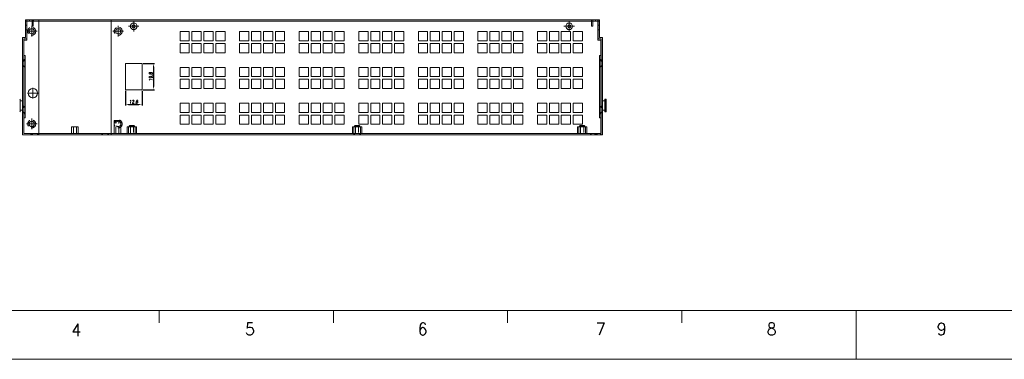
# Model space of a CAD drawing. Header units: millimetres. Extents: x 4497 to 13960, y 12291 to 16372.
# Tile 23 of 217: x 4987 to 5730, y 12784 to 13041. Entities that reach past the tile are written whole.
import ezdxf
from ezdxf.enums import TextEntityAlignment as Align

# ---------------------------------------------------------------- set-up
doc = ezdxf.new("R2010")
doc.units = ezdxf.units.MM
doc.header["$LTSCALE"] = 0.8
doc.header["$PDMODE"] = 3
doc.header["$PDSIZE"] = 0.3125
doc.linetypes.add('CENTER', pattern=[50.8, 31.75, -6.35, 6.35, -6.35])
doc.linetypes.add('HIDDEN', pattern=[9.525, 6.35, -3.175])
doc.layers.get('0').update_dxf_attribs({"linetype": 'CONTINUOUS', "lineweight": 0})
doc.layers.get('Defpoints').update_dxf_attribs({"linetype": 'CONTINUOUS', "lineweight": 0})
doc.layers.add('1', color=2, linetype='CENTER', lineweight=0)
doc.layers.add('3', color=5, linetype='HIDDEN', lineweight=0)
doc.styles.get("Standard").update_dxf_attribs({"font": 'romans.shx', "width": 0.8, "oblique": 5, "bigfont": 'whgtxt.shx'})
doc.dimstyles.get("Standard").update_dxf_attribs({"dimtxt": 2.5, "dimasz": 2.5, "dimexe": 0.8, "dimexo": 0.8, "dimgap": 0.8, "dimtad": 1, "dimdsep": 46, "dimtxsty": 'Standard', "dimcen": 0, "dimclrd": 3, "dimclre": 3, "dimclrt": 3, "dimazin": 0, "dimtp": 0.001, "dimtm": 0.001, "dimtfac": 1, "dimtmove": 0, "dimatfit": 3, "dimfxl": 0, "dimtolj": 1, "dimarcsym": 0})

# ---------------------------------------------------------------- blocks, each defined once
blk = doc.blocks.new('X')
at = {"layer": '1'}
for p, q in [((5247.84, 13723.59), (5255.84, 13723.59)), ((5251.84, 13719.59), (5251.84, 13727.59))]:
    blk.add_line(p, q, dxfattribs=at)
blk = doc.blocks.new('*D188')
at = {"color": 3, "lineweight": -2}
for p, q in [((5066.49, 12986.96), (5066.49, 12975.88)), ((5079.09, 12986.96), (5079.09, 12975.88)), ((5068.99, 12976.68), (5076.59, 12976.68))]:
    blk.add_line(p, q, dxfattribs=at)
at = {"color": 3}
for points in [[(5068.99, 12977.1), (5068.99, 12976.27), (5066.49, 12976.68)], [(5076.59, 12977.1), (5076.59, 12976.27), (5079.09, 12976.68)]]:
    blk.add_solid(points, dxfattribs=at)
at = {"layer": 'Defpoints', "color": 0}
for p in [(5066.49, 12987.76), (5079.09, 12987.76), (5079.09, 12976.68)]:
    blk.add_point(p, dxfattribs=at)
at = {"color": 3, "insert": (5072.79, 12978.73), "char_height": 2.5, "attachment_point": 5}
blk.add_mtext('\\A1;12.6', dxfattribs=at)
blk = doc.blocks.new('*D189')
at = {"color": 3, "lineweight": -2}
for p, q in [((5079.89, 13007.56), (5088.59, 13007.56)), ((5087.79, 13005.06), (5087.79, 12990.26)), ((5079.89, 12987.76), (5088.59, 12987.76))]:
    blk.add_line(p, q, dxfattribs=at)
at = {"color": 3}
for points in [[(5087.38, 13005.06), (5088.21, 13005.06), (5087.79, 13007.56)], [(5087.38, 12990.26), (5088.21, 12990.26), (5087.79, 12987.76)]]:
    blk.add_solid(points, dxfattribs=at)
at = {"layer": 'Defpoints', "color": 0}
for p in [(5079.09, 13007.56), (5079.09, 12987.76), (5087.79, 12987.76)]:
    blk.add_point(p, dxfattribs=at)
at = {"color": 3, "insert": (5085.74, 12997.66), "char_height": 2.5, "attachment_point": 5, "rotation": 90}
blk.add_mtext('\\A1;19.8', dxfattribs=at)

msp = doc.modelspace()

# ---------------------------------------------------------------- linework, layer by layer
for p, q in [((4990.992, 13027.159), (4990.992, 13040.659)), ((4990.992, 13040.659), (4996.992, 13040.659)), ((4990.992, 13039.659), (4995.992, 13039.659)), ((4991.992, 13040.659), (4991.992, 13026.159)), ((4992.092, 13025.159), (4992.092, 13039.659)), ((4995.992, 13039.659), (4995.992, 13035.659)), ((4996.992, 13040.659), (4996.992, 13035.659)), ((4997.092, 13040.659), (4997.092, 13039.659)), ((4997.092, 13040.659), (5418.492, 13040.659)), ((4997.092, 13039.659), (5418.492, 13039.659)), ((5001.192, 12954.659), (5001.192, 13039.659)), ((5055.692, 12954.659), (5055.692, 13039.659)), ((5418.492, 13040.659), (5418.492, 13039.659)), ((5418.592, 13040.659), (5424.592, 13040.659)), ((5418.592, 13040.659), (5418.592, 13035.659)), ((5419.592, 13039.659), (5424.592, 13039.659)), ((5419.592, 13039.659), (5419.592, 13035.659)), ((5423.492, 13039.659), (5423.492, 13025.159)), ((5423.592, 13040.659), (5423.592, 13026.159)), ((5424.592, 13040.659), (5424.592, 13027.159)), ((4996.992, 13035.659), (4995.992, 13035.659)), ((5107.792, 13024.659), (5107.792, 13031.659)), ((5107.792, 13031.659), (5114.792, 13031.659)), ((5114.792, 13031.659), (5114.792, 13024.659)), ((5116.792, 13024.659), (5116.792, 13031.659)), ((5116.792, 13031.659), (5123.792, 13031.659)), ((5123.792, 13031.659), (5123.792, 13024.659)), ((5125.792, 13024.659), (5125.792, 13031.659)), ((5125.792, 13031.659), (5132.792, 13031.659)), ((5132.792, 13031.659), (5132.792, 13024.659)), ((5134.792, 13024.659), (5134.792, 13031.659)), ((5134.792, 13031.659), (5141.792, 13031.659)), ((5141.792, 13031.659), (5141.792, 13024.659)), ((5152.792, 13024.659), (5152.792, 13031.659)), ((5152.792, 13031.659), (5159.792, 13031.659)), ((5159.792, 13031.659), (5159.792, 13024.659)), ((5161.792, 13024.659), (5161.792, 13031.659)), ((5161.792, 13031.659), (5168.792, 13031.659)), ((5168.792, 13031.659), (5168.792, 13024.659)), ((5170.792, 13024.659), (5170.792, 13031.659)), ((5170.792, 13031.659), (5177.792, 13031.659)), ((5177.792, 13031.659), (5177.792, 13024.659)), ((5179.792, 13024.659), (5179.792, 13031.659)), ((5179.792, 13031.659), (5186.792, 13031.659)), ((5186.792, 13031.659), (5186.792, 13024.659)), ((5197.792, 13024.659), (5197.792, 13031.659)), ((5197.792, 13031.659), (5204.792, 13031.659)), ((5204.792, 13031.659), (5204.792, 13024.659)), ((5206.792, 13024.659), (5206.792, 13031.659)), ((5206.792, 13031.659), (5213.792, 13031.659)), ((5213.792, 13031.659), (5213.792, 13024.659)), ((5215.792, 13024.659), (5215.792, 13031.659)), ((5215.792, 13031.659), (5222.792, 13031.659)), ((5222.792, 13031.659), (5222.792, 13024.659)), ((5224.792, 13024.659), (5224.792, 13031.659)), ((5224.792, 13031.659), (5231.792, 13031.659)), ((5231.792, 13031.659), (5231.792, 13024.659)), ((5242.792, 13024.659), (5242.792, 13031.659)), ((5242.792, 13031.659), (5249.792, 13031.659)), ((5249.792, 13031.659), (5249.792, 13024.659)), ((5251.792, 13024.659), (5251.792, 13031.659)), ((5251.792, 13031.659), (5258.792, 13031.659)), ((5258.792, 13031.659), (5258.792, 13024.659)), ((5260.792, 13031.659), (5267.792, 13031.659)), ((5260.792, 13024.659), (5260.792, 13031.659)), ((5267.792, 13031.659), (5267.792, 13024.659)), ((5269.792, 13031.659), (5276.792, 13031.659)), ((5269.792, 13024.659), (5269.792, 13031.659)), ((5276.792, 13031.659), (5276.792, 13024.659)), ((5287.792, 13031.659), (5294.792, 13031.659)), ((5287.792, 13024.659), (5287.792, 13031.659)), ((5294.792, 13031.659), (5294.792, 13024.659)), ((5296.792, 13031.659), (5303.792, 13031.659)), ((5296.792, 13024.659), (5296.792, 13031.659)), ((5303.792, 13031.659), (5303.792, 13024.659)), ((5305.792, 13031.659), (5312.792, 13031.659)), ((5305.792, 13024.659), (5305.792, 13031.659)), ((5312.792, 13031.659), (5312.792, 13024.659)), ((5314.792, 13031.659), (5321.792, 13031.659)), ((5314.792, 13024.659), (5314.792, 13031.659)), ((5321.792, 13031.659), (5321.792, 13024.659)), ((5332.792, 13031.659), (5339.792, 13031.659)), ((5332.792, 13024.659), (5332.792, 13031.659)), ((5339.792, 13031.659), (5339.792, 13024.659)), ((5341.792, 13031.659), (5348.792, 13031.659)), ((5341.792, 13024.659), (5341.792, 13031.659)), ((5348.792, 13031.659), (5348.792, 13024.659)), ((5350.792, 13031.659), (5357.792, 13031.659)), ((5350.792, 13024.659), (5350.792, 13031.659)), ((5357.792, 13031.659), (5357.792, 13024.659)), ((5359.792, 13031.659), (5366.792, 13031.659)), ((5359.792, 13024.659), (5359.792, 13031.659)), ((5366.792, 13031.659), (5366.792, 13024.659)), ((5377.792, 13031.659), (5384.792, 13031.659)), ((5377.792, 13024.659), (5377.792, 13031.659)), ((5384.792, 13031.659), (5384.792, 13024.659)), ((5386.792, 13031.659), (5393.792, 13031.659)), ((5386.792, 13024.659), (5386.792, 13031.659)), ((5393.792, 13031.659), (5393.792, 13024.659)), ((5395.792, 13031.659), (5402.792, 13031.659)), ((5395.792, 13024.659), (5395.792, 13031.659)), ((5402.792, 13031.659), (5402.792, 13024.659)), ((5404.792, 13031.659), (5411.792, 13031.659)), ((5404.792, 13024.659), (5404.792, 13031.659)), ((5411.792, 13031.659), (5411.792, 13024.659)), ((5418.592, 13035.659), (5419.592, 13035.659)), ((4988.792, 12953.659), (4988.792, 13027.159)), ((4988.792, 13027.159), (4990.992, 13027.159)), ((4989.792, 13026.159), (4989.792, 12954.659)), ((4989.792, 13026.159), (4991.992, 13026.159)), ((4989.892, 12954.659), (4989.892, 13025.159)), ((4989.892, 13025.159), (4992.092, 13025.159)), ((5114.792, 13024.659), (5107.792, 13024.659)), ((5107.792, 13015.659), (5107.792, 13022.659)), ((5107.792, 13022.659), (5114.792, 13022.659)), ((5114.792, 13022.659), (5114.792, 13015.659)), ((5123.792, 13024.659), (5116.792, 13024.659)), ((5116.792, 13015.659), (5116.792, 13022.659)), ((5116.792, 13022.659), (5123.792, 13022.659)), ((5123.792, 13022.659), (5123.792, 13015.659)), ((5132.792, 13024.659), (5125.792, 13024.659)), ((5125.792, 13015.659), (5125.792, 13022.659)), ((5125.792, 13022.659), (5132.792, 13022.659)), ((5132.792, 13022.659), (5132.792, 13015.659)), ((5141.792, 13024.659), (5134.792, 13024.659)), ((5134.792, 13015.659), (5134.792, 13022.659)), ((5134.792, 13022.659), (5141.792, 13022.659)), ((5141.792, 13022.659), (5141.792, 13015.659)), ((5159.792, 13024.659), (5152.792, 13024.659)), ((5152.792, 13015.659), (5152.792, 13022.659)), ((5152.792, 13022.659), (5159.792, 13022.659)), ((5159.792, 13022.659), (5159.792, 13015.659)), ((5168.792, 13024.659), (5161.792, 13024.659)), ((5161.792, 13015.659), (5161.792, 13022.659)), ((5161.792, 13022.659), (5168.792, 13022.659)), ((5168.792, 13022.659), (5168.792, 13015.659)), ((5177.792, 13024.659), (5170.792, 13024.659)), ((5170.792, 13015.659), (5170.792, 13022.659)), ((5170.792, 13022.659), (5177.792, 13022.659)), ((5177.792, 13022.659), (5177.792, 13015.659)), ((5186.792, 13024.659), (5179.792, 13024.659)), ((5179.792, 13015.659), (5179.792, 13022.659)), ((5179.792, 13022.659), (5186.792, 13022.659)), ((5186.792, 13022.659), (5186.792, 13015.659)), ((5204.792, 13024.659), (5197.792, 13024.659)), ((5197.792, 13015.659), (5197.792, 13022.659)), ((5197.792, 13022.659), (5204.792, 13022.659)), ((5204.792, 13022.659), (5204.792, 13015.659)), ((5213.792, 13024.659), (5206.792, 13024.659)), ((5206.792, 13015.659), (5206.792, 13022.659)), ((5206.792, 13022.659), (5213.792, 13022.659)), ((5213.792, 13022.659), (5213.792, 13015.659)), ((5222.792, 13024.659), (5215.792, 13024.659)), ((5215.792, 13015.659), (5215.792, 13022.659)), ((5215.792, 13022.659), (5222.792, 13022.659)), ((5222.792, 13022.659), (5222.792, 13015.659)), ((5231.792, 13024.659), (5224.792, 13024.659)), ((5224.792, 13015.659), (5224.792, 13022.659)), ((5224.792, 13022.659), (5231.792, 13022.659)), ((5231.792, 13022.659), (5231.792, 13015.659)), ((5249.792, 13024.659), (5242.792, 13024.659)), ((5242.792, 13022.659), (5249.792, 13022.659)), ((5242.792, 13015.659), (5242.792, 13022.659)), ((5249.792, 13022.659), (5249.792, 13015.659)), ((5258.792, 13024.659), (5251.792, 13024.659)), ((5251.792, 13022.659), (5258.792, 13022.659)), ((5251.792, 13015.659), (5251.792, 13022.659)), ((5258.792, 13022.659), (5258.792, 13015.659)), ((5267.792, 13024.659), (5260.792, 13024.659)), ((5260.792, 13022.659), (5267.792, 13022.659)), ((5260.792, 13015.659), (5260.792, 13022.659)), ((5267.792, 13022.659), (5267.792, 13015.659)), ((5276.792, 13024.659), (5269.792, 13024.659)), ((5269.792, 13022.659), (5276.792, 13022.659)), ((5269.792, 13015.659), (5269.792, 13022.659)), ((5276.792, 13022.659), (5276.792, 13015.659)), ((5294.792, 13024.659), (5287.792, 13024.659)), ((5287.792, 13022.659), (5294.792, 13022.659)), ((5287.792, 13015.659), (5287.792, 13022.659)), ((5294.792, 13022.659), (5294.792, 13015.659)), ((5303.792, 13024.659), (5296.792, 13024.659)), ((5296.792, 13022.659), (5303.792, 13022.659)), ((5296.792, 13015.659), (5296.792, 13022.659)), ((5303.792, 13022.659), (5303.792, 13015.659)), ((5312.792, 13024.659), (5305.792, 13024.659)), ((5305.792, 13022.659), (5312.792, 13022.659)), ((5305.792, 13015.659), (5305.792, 13022.659)), ((5312.792, 13022.659), (5312.792, 13015.659)), ((5321.792, 13024.659), (5314.792, 13024.659)), ((5314.792, 13022.659), (5321.792, 13022.659)), ((5314.792, 13015.659), (5314.792, 13022.659)), ((5321.792, 13022.659), (5321.792, 13015.659)), ((5339.792, 13024.659), (5332.792, 13024.659)), ((5332.792, 13022.659), (5339.792, 13022.659)), ((5332.792, 13015.659), (5332.792, 13022.659)), ((5339.792, 13022.659), (5339.792, 13015.659)), ((5348.792, 13024.659), (5341.792, 13024.659)), ((5341.792, 13022.659), (5348.792, 13022.659)), ((5341.792, 13015.659), (5341.792, 13022.659)), ((5348.792, 13022.659), (5348.792, 13015.659)), ((5357.792, 13024.659), (5350.792, 13024.659)), ((5350.792, 13022.659), (5357.792, 13022.659)), ((5350.792, 13015.659), (5350.792, 13022.659)), ((5357.792, 13022.659), (5357.792, 13015.659)), ((5366.792, 13024.659), (5359.792, 13024.659)), ((5359.792, 13022.659), (5366.792, 13022.659)), ((5359.792, 13015.659), (5359.792, 13022.659)), ((5366.792, 13022.659), (5366.792, 13015.659)), ((5384.792, 13024.659), (5377.792, 13024.659)), ((5377.792, 13022.659), (5384.792, 13022.659)), ((5377.792, 13015.659), (5377.792, 13022.659)), ((5384.792, 13022.659), (5384.792, 13015.659)), ((5393.792, 13024.659), (5386.792, 13024.659)), ((5386.792, 13022.659), (5393.792, 13022.659)), ((5386.792, 13015.659), (5386.792, 13022.659)), ((5393.792, 13022.659), (5393.792, 13015.659)), ((5402.792, 13024.659), (5395.792, 13024.659)), ((5395.792, 13022.659), (5402.792, 13022.659)), ((5395.792, 13015.659), (5395.792, 13022.659)), ((5402.792, 13022.659), (5402.792, 13015.659)), ((5411.792, 13024.659), (5404.792, 13024.659)), ((5404.792, 13022.659), (5411.792, 13022.659)), ((5404.792, 13015.659), (5404.792, 13022.659)), ((5411.792, 13022.659), (5411.792, 13015.659)), ((5423.492, 13025.159), (5425.692, 13025.159)), ((5425.792, 13026.159), (5423.592, 13026.159)), ((5424.592, 13027.159), (5426.792, 13027.159)), ((5425.692, 13025.159), (5425.692, 12954.659)), ((5425.792, 13026.159), (5425.792, 12954.659)), ((5426.792, 12953.659), (5426.792, 13027.159)), ((5114.792, 13015.659), (5107.792, 13015.659)), ((5123.792, 13015.659), (5116.792, 13015.659)), ((5132.792, 13015.659), (5125.792, 13015.659)), ((5141.792, 13015.659), (5134.792, 13015.659)), ((5159.792, 13015.659), (5152.792, 13015.659)), ((5168.792, 13015.659), (5161.792, 13015.659)), ((5177.792, 13015.659), (5170.792, 13015.659)), ((5186.792, 13015.659), (5179.792, 13015.659)), ((5204.792, 13015.659), (5197.792, 13015.659)), ((5213.792, 13015.659), (5206.792, 13015.659)), ((5222.792, 13015.659), (5215.792, 13015.659)), ((5231.792, 13015.659), (5224.792, 13015.659)), ((5249.792, 13015.659), (5242.792, 13015.659)), ((5258.792, 13015.659), (5251.792, 13015.659)), ((5267.792, 13015.659), (5260.792, 13015.659)), ((5276.792, 13015.659), (5269.792, 13015.659)), ((5294.792, 13015.659), (5287.792, 13015.659)), ((5303.792, 13015.659), (5296.792, 13015.659)), ((5312.792, 13015.659), (5305.792, 13015.659)), ((5321.792, 13015.659), (5314.792, 13015.659)), ((5339.792, 13015.659), (5332.792, 13015.659)), ((5348.792, 13015.659), (5341.792, 13015.659)), ((5357.792, 13015.659), (5350.792, 13015.659)), ((5366.792, 13015.659), (5359.792, 13015.659)), ((5384.792, 13015.659), (5377.792, 13015.659)), ((5393.792, 13015.659), (5386.792, 13015.659)), ((5402.792, 13015.659), (5395.792, 13015.659)), ((5411.792, 13015.659), (5404.792, 13015.659)), ((4990.892, 13013.659), (4989.892, 13013.659)), ((4990.892, 13010.659), (4989.892, 13010.659)), ((4990.892, 13013.659), (4990.892, 12966.659)), ((5066.492, 12987.759), (5066.492, 13007.559)), ((5066.492, 13007.559), (5079.092, 13007.559)), ((5079.092, 13007.559), (5079.092, 12987.759)), ((5425.692, 13013.659), (5424.692, 13013.659)), ((5424.692, 12966.659), (5424.692, 13013.659)), ((5425.692, 13010.659), (5424.692, 13010.659)), ((5107.792, 12997.659), (5107.792, 13004.659)), ((5107.792, 13004.659), (5114.792, 13004.659)), ((5114.792, 13004.659), (5114.792, 12997.659)), ((5116.792, 12997.659), (5116.792, 13004.659)), ((5116.792, 13004.659), (5123.792, 13004.659)), ((5123.792, 13004.659), (5123.792, 12997.659)), ((5125.792, 12997.659), (5125.792, 13004.659)), ((5125.792, 13004.659), (5132.792, 13004.659)), ((5132.792, 13004.659), (5132.792, 12997.659)), ((5134.792, 12997.659), (5134.792, 13004.659)), ((5134.792, 13004.659), (5141.792, 13004.659)), ((5141.792, 13004.659), (5141.792, 12997.659)), ((5152.792, 12997.659), (5152.792, 13004.659)), ((5152.792, 13004.659), (5159.792, 13004.659)), ((5159.792, 13004.659), (5159.792, 12997.659)), ((5161.792, 12997.659), (5161.792, 13004.659)), ((5161.792, 13004.659), (5168.792, 13004.659)), ((5168.792, 13004.659), (5168.792, 12997.659)), ((5170.792, 12997.659), (5170.792, 13004.659)), ((5170.792, 13004.659), (5177.792, 13004.659)), ((5177.792, 13004.659), (5177.792, 12997.659)), ((5179.792, 12997.659), (5179.792, 13004.659)), ((5179.792, 13004.659), (5186.792, 13004.659)), ((5186.792, 13004.659), (5186.792, 12997.659)), ((5197.792, 12997.659), (5197.792, 13004.659)), ((5197.792, 13004.659), (5204.792, 13004.659)), ((5204.792, 13004.659), (5204.792, 12997.659)), ((5206.792, 12997.659), (5206.792, 13004.659)), ((5206.792, 13004.659), (5213.792, 13004.659)), ((5213.792, 13004.659), (5213.792, 12997.659)), ((5215.792, 12997.659), (5215.792, 13004.659)), ((5215.792, 13004.659), (5222.792, 13004.659)), ((5222.792, 13004.659), (5222.792, 12997.659)), ((5224.792, 12997.659), (5224.792, 13004.659)), ((5224.792, 13004.659), (5231.792, 13004.659)), ((5231.792, 13004.659), (5231.792, 12997.659)), ((5242.792, 13004.659), (5249.792, 13004.659)), ((5242.792, 12997.659), (5242.792, 13004.659)), ((5249.792, 13004.659), (5249.792, 12997.659)), ((5251.792, 13004.659), (5258.792, 13004.659)), ((5251.792, 12997.659), (5251.792, 13004.659)), ((5258.792, 13004.659), (5258.792, 12997.659)), ((5260.792, 13004.659), (5267.792, 13004.659)), ((5260.792, 12997.659), (5260.792, 13004.659)), ((5267.792, 13004.659), (5267.792, 12997.659)), ((5269.792, 13004.659), (5276.792, 13004.659)), ((5269.792, 12997.659), (5269.792, 13004.659)), ((5276.792, 13004.659), (5276.792, 12997.659)), ((5287.792, 13004.659), (5294.792, 13004.659)), ((5287.792, 12997.659), (5287.792, 13004.659)), ((5294.792, 13004.659), (5294.792, 12997.659)), ((5296.792, 13004.659), (5303.792, 13004.659)), ((5296.792, 12997.659), (5296.792, 13004.659)), ((5303.792, 13004.659), (5303.792, 12997.659)), ((5305.792, 13004.659), (5312.792, 13004.659)), ((5305.792, 12997.659), (5305.792, 13004.659)), ((5312.792, 13004.659), (5312.792, 12997.659)), ((5314.792, 13004.659), (5321.792, 13004.659)), ((5314.792, 12997.659), (5314.792, 13004.659)), ((5321.792, 13004.659), (5321.792, 12997.659)), ((5332.792, 13004.659), (5339.792, 13004.659)), ((5332.792, 12997.659), (5332.792, 13004.659)), ((5339.792, 13004.659), (5339.792, 12997.659)), ((5341.792, 13004.659), (5348.792, 13004.659)), ((5341.792, 12997.659), (5341.792, 13004.659)), ((5348.792, 13004.659), (5348.792, 12997.659)), ((5350.792, 13004.659), (5357.792, 13004.659)), ((5350.792, 12997.659), (5350.792, 13004.659)), ((5357.792, 13004.659), (5357.792, 12997.659)), ((5359.792, 13004.659), (5366.792, 13004.659)), ((5359.792, 12997.659), (5359.792, 13004.659)), ((5366.792, 13004.659), (5366.792, 12997.659)), ((5377.792, 13004.659), (5384.792, 13004.659)), ((5377.792, 12997.659), (5377.792, 13004.659)), ((5384.792, 13004.659), (5384.792, 12997.659)), ((5386.792, 13004.659), (5393.792, 13004.659)), ((5386.792, 12997.659), (5386.792, 13004.659)), ((5393.792, 13004.659), (5393.792, 12997.659)), ((5395.792, 13004.659), (5402.792, 13004.659)), ((5395.792, 12997.659), (5395.792, 13004.659)), ((5402.792, 13004.659), (5402.792, 12997.659)), ((5404.792, 13004.659), (5411.792, 13004.659)), ((5404.792, 12997.659), (5404.792, 13004.659)), ((5411.792, 13004.659), (5411.792, 12997.659)), ((5114.792, 12997.659), (5107.792, 12997.659)), ((5107.792, 12988.659), (5107.792, 12995.659)), ((5107.792, 12995.659), (5114.792, 12995.659)), ((5114.792, 12995.659), (5114.792, 12988.659)), ((5123.792, 12997.659), (5116.792, 12997.659)), ((5116.792, 12988.659), (5116.792, 12995.659)), ((5116.792, 12995.659), (5123.792, 12995.659)), ((5123.792, 12995.659), (5123.792, 12988.659)), ((5132.792, 12997.659), (5125.792, 12997.659)), ((5125.792, 12988.659), (5125.792, 12995.659)), ((5125.792, 12995.659), (5132.792, 12995.659)), ((5132.792, 12995.659), (5132.792, 12988.659)), ((5141.792, 12997.659), (5134.792, 12997.659)), ((5134.792, 12988.659), (5134.792, 12995.659)), ((5134.792, 12995.659), (5141.792, 12995.659)), ((5141.792, 12995.659), (5141.792, 12988.659)), ((5159.792, 12997.659), (5152.792, 12997.659)), ((5152.792, 12988.659), (5152.792, 12995.659)), ((5152.792, 12995.659), (5159.792, 12995.659)), ((5159.792, 12995.659), (5159.792, 12988.659)), ((5168.792, 12997.659), (5161.792, 12997.659)), ((5161.792, 12988.659), (5161.792, 12995.659)), ((5161.792, 12995.659), (5168.792, 12995.659)), ((5168.792, 12995.659), (5168.792, 12988.659)), ((5177.792, 12997.659), (5170.792, 12997.659)), ((5170.792, 12988.659), (5170.792, 12995.659)), ((5170.792, 12995.659), (5177.792, 12995.659)), ((5177.792, 12995.659), (5177.792, 12988.659)), ((5186.792, 12997.659), (5179.792, 12997.659)), ((5179.792, 12988.659), (5179.792, 12995.659)), ((5179.792, 12995.659), (5186.792, 12995.659)), ((5186.792, 12995.659), (5186.792, 12988.659)), ((5204.792, 12997.659), (5197.792, 12997.659)), ((5197.792, 12988.659), (5197.792, 12995.659)), ((5197.792, 12995.659), (5204.792, 12995.659)), ((5204.792, 12995.659), (5204.792, 12988.659)), ((5213.792, 12997.659), (5206.792, 12997.659)), ((5206.792, 12988.659), (5206.792, 12995.659)), ((5206.792, 12995.659), (5213.792, 12995.659)), ((5213.792, 12995.659), (5213.792, 12988.659)), ((5222.792, 12997.659), (5215.792, 12997.659)), ((5215.792, 12995.659), (5222.792, 12995.659)), ((5215.792, 12988.659), (5215.792, 12995.659)), ((5222.792, 12995.659), (5222.792, 12988.659)), ((5231.792, 12997.659), (5224.792, 12997.659)), ((5224.792, 12995.659), (5231.792, 12995.659)), ((5224.792, 12988.659), (5224.792, 12995.659)), ((5231.792, 12995.659), (5231.792, 12988.659)), ((5249.792, 12997.659), (5242.792, 12997.659)), ((5242.792, 12995.659), (5249.792, 12995.659)), ((5242.792, 12988.659), (5242.792, 12995.659)), ((5249.792, 12995.659), (5249.792, 12988.659)), ((5258.792, 12997.659), (5251.792, 12997.659)), ((5251.792, 12995.659), (5258.792, 12995.659)), ((5251.792, 12988.659), (5251.792, 12995.659)), ((5258.792, 12995.659), (5258.792, 12988.659)), ((5267.792, 12997.659), (5260.792, 12997.659)), ((5260.792, 12995.659), (5267.792, 12995.659)), ((5260.792, 12988.659), (5260.792, 12995.659)), ((5267.792, 12995.659), (5267.792, 12988.659)), ((5276.792, 12997.659), (5269.792, 12997.659)), ((5269.792, 12995.659), (5276.792, 12995.659)), ((5269.792, 12988.659), (5269.792, 12995.659)), ((5276.792, 12995.659), (5276.792, 12988.659)), ((5294.792, 12997.659), (5287.792, 12997.659)), ((5287.792, 12995.659), (5294.792, 12995.659)), ((5287.792, 12988.659), (5287.792, 12995.659)), ((5294.792, 12995.659), (5294.792, 12988.659)), ((5303.792, 12997.659), (5296.792, 12997.659)), ((5296.792, 12995.659), (5303.792, 12995.659)), ((5296.792, 12988.659), (5296.792, 12995.659)), ((5303.792, 12995.659), (5303.792, 12988.659)), ((5312.792, 12997.659), (5305.792, 12997.659)), ((5305.792, 12995.659), (5312.792, 12995.659)), ((5305.792, 12988.659), (5305.792, 12995.659)), ((5312.792, 12995.659), (5312.792, 12988.659)), ((5321.792, 12997.659), (5314.792, 12997.659)), ((5314.792, 12995.659), (5321.792, 12995.659)), ((5314.792, 12988.659), (5314.792, 12995.659)), ((5321.792, 12995.659), (5321.792, 12988.659)), ((5339.792, 12997.659), (5332.792, 12997.659)), ((5332.792, 12995.659), (5339.792, 12995.659)), ((5332.792, 12988.659), (5332.792, 12995.659)), ((5339.792, 12995.659), (5339.792, 12988.659)), ((5348.792, 12997.659), (5341.792, 12997.659)), ((5341.792, 12995.659), (5348.792, 12995.659)), ((5341.792, 12988.659), (5341.792, 12995.659)), ((5348.792, 12995.659), (5348.792, 12988.659)), ((5357.792, 12997.659), (5350.792, 12997.659)), ((5350.792, 12995.659), (5357.792, 12995.659)), ((5350.792, 12988.659), (5350.792, 12995.659)), ((5357.792, 12995.659), (5357.792, 12988.659)), ((5366.792, 12997.659), (5359.792, 12997.659)), ((5359.792, 12995.659), (5366.792, 12995.659)), ((5359.792, 12988.659), (5359.792, 12995.659)), ((5366.792, 12995.659), (5366.792, 12988.659)), ((5384.792, 12997.659), (5377.792, 12997.659)), ((5377.792, 12995.659), (5384.792, 12995.659)), ((5377.792, 12988.659), (5377.792, 12995.659)), ((5384.792, 12995.659), (5384.792, 12988.659)), ((5393.792, 12997.659), (5386.792, 12997.659)), ((5386.792, 12995.659), (5393.792, 12995.659)), ((5386.792, 12988.659), (5386.792, 12995.659)), ((5393.792, 12995.659), (5393.792, 12988.659)), ((5402.792, 12997.659), (5395.792, 12997.659)), ((5395.792, 12995.659), (5402.792, 12995.659)), ((5395.792, 12988.659), (5395.792, 12995.659)), ((5402.792, 12995.659), (5402.792, 12988.659)), ((5411.792, 12997.659), (5404.792, 12997.659)), ((5404.792, 12995.659), (5411.792, 12995.659)), ((5404.792, 12988.659), (5404.792, 12995.659)), ((5411.792, 12995.659), (5411.792, 12988.659)), ((5079.092, 12987.759), (5066.492, 12987.759)), ((5114.792, 12988.659), (5107.792, 12988.659)), ((5123.792, 12988.659), (5116.792, 12988.659)), ((5132.792, 12988.659), (5125.792, 12988.659)), ((5141.792, 12988.659), (5134.792, 12988.659)), ((5159.792, 12988.659), (5152.792, 12988.659)), ((5168.792, 12988.659), (5161.792, 12988.659)), ((5177.792, 12988.659), (5170.792, 12988.659)), ((5186.792, 12988.659), (5179.792, 12988.659)), ((5204.792, 12988.659), (5197.792, 12988.659)), ((5213.792, 12988.659), (5206.792, 12988.659)), ((5222.792, 12988.659), (5215.792, 12988.659)), ((5231.792, 12988.659), (5224.792, 12988.659)), ((5249.792, 12988.659), (5242.792, 12988.659)), ((5258.792, 12988.659), (5251.792, 12988.659)), ((5267.792, 12988.659), (5260.792, 12988.659)), ((5276.792, 12988.659), (5269.792, 12988.659)), ((5294.792, 12988.659), (5287.792, 12988.659)), ((5303.792, 12988.659), (5296.792, 12988.659)), ((5312.792, 12988.659), (5305.792, 12988.659)), ((5321.792, 12988.659), (5314.792, 12988.659)), ((5339.792, 12988.659), (5332.792, 12988.659)), ((5348.792, 12988.659), (5341.792, 12988.659)), ((5357.792, 12988.659), (5350.792, 12988.659)), ((5366.792, 12988.659), (5359.792, 12988.659)), ((5384.792, 12988.659), (5377.792, 12988.659)), ((5393.792, 12988.659), (5386.792, 12988.659)), ((5402.792, 12988.659), (5395.792, 12988.659)), ((5411.792, 12988.659), (5404.792, 12988.659)), ((4986.992, 12980.294), (4986.691, 12980.594)), ((4986.992, 12980.293), (4986.992, 12971.395)), ((4986.992, 12979.344), (4988.792, 12979.344)), ((5107.792, 12970.659), (5107.792, 12977.659)), ((5107.792, 12977.659), (5114.792, 12977.659)), ((5114.792, 12977.659), (5114.792, 12970.659)), ((5116.792, 12970.659), (5116.792, 12977.659)), ((5116.792, 12977.659), (5123.792, 12977.659)), ((5123.792, 12977.659), (5123.792, 12970.659)), ((5125.792, 12970.659), (5125.792, 12977.659)), ((5125.792, 12977.659), (5132.792, 12977.659)), ((5132.792, 12977.659), (5132.792, 12970.659)), ((5134.792, 12970.659), (5134.792, 12977.659)), ((5134.792, 12977.659), (5141.792, 12977.659)), ((5141.792, 12977.659), (5141.792, 12970.659)), ((5152.792, 12970.659), (5152.792, 12977.659)), ((5152.792, 12977.659), (5159.792, 12977.659)), ((5159.792, 12977.659), (5159.792, 12970.659)), ((5161.792, 12970.659), (5161.792, 12977.659)), ((5161.792, 12977.659), (5168.792, 12977.659)), ((5168.792, 12977.659), (5168.792, 12970.659)), ((5170.792, 12970.659), (5170.792, 12977.659)), ((5170.792, 12977.659), (5177.792, 12977.659)), ((5177.792, 12977.659), (5177.792, 12970.659)), ((5179.792, 12970.659), (5179.792, 12977.659)), ((5179.792, 12977.659), (5186.792, 12977.659)), ((5186.792, 12977.659), (5186.792, 12970.659)), ((5197.792, 12977.659), (5204.792, 12977.659)), ((5197.792, 12970.659), (5197.792, 12977.659)), ((5204.792, 12977.659), (5204.792, 12970.659)), ((5206.792, 12977.659), (5213.792, 12977.659)), ((5206.792, 12970.659), (5206.792, 12977.659)), ((5213.792, 12977.659), (5213.792, 12970.659)), ((5215.792, 12977.659), (5222.792, 12977.659)), ((5215.792, 12970.659), (5215.792, 12977.659)), ((5222.792, 12977.659), (5222.792, 12970.659)), ((5224.792, 12977.659), (5231.792, 12977.659)), ((5224.792, 12970.659), (5224.792, 12977.659)), ((5231.792, 12977.659), (5231.792, 12970.659)), ((5242.792, 12977.659), (5249.792, 12977.659)), ((5242.792, 12970.659), (5242.792, 12977.659)), ((5249.792, 12977.659), (5249.792, 12970.659)), ((5251.792, 12977.659), (5258.792, 12977.659)), ((5251.792, 12970.659), (5251.792, 12977.659)), ((5258.792, 12977.659), (5258.792, 12970.659)), ((5260.792, 12977.659), (5267.792, 12977.659)), ((5260.792, 12970.659), (5260.792, 12977.659)), ((5267.792, 12977.659), (5267.792, 12970.659)), ((5269.792, 12977.659), (5276.792, 12977.659)), ((5269.792, 12970.659), (5269.792, 12977.659)), ((5276.792, 12977.659), (5276.792, 12970.659)), ((5287.792, 12977.659), (5294.792, 12977.659)), ((5287.792, 12970.659), (5287.792, 12977.659)), ((5294.792, 12977.659), (5294.792, 12970.659)), ((5296.792, 12977.659), (5303.792, 12977.659)), ((5296.792, 12970.659), (5296.792, 12977.659)), ((5303.792, 12977.659), (5303.792, 12970.659)), ((5305.792, 12977.659), (5312.792, 12977.659)), ((5305.792, 12970.659), (5305.792, 12977.659)), ((5312.792, 12977.659), (5312.792, 12970.659)), ((5314.792, 12977.659), (5321.792, 12977.659)), ((5314.792, 12970.659), (5314.792, 12977.659)), ((5321.792, 12977.659), (5321.792, 12970.659)), ((5332.792, 12977.659), (5339.792, 12977.659)), ((5332.792, 12970.659), (5332.792, 12977.659)), ((5339.792, 12977.659), (5339.792, 12970.659)), ((5341.792, 12977.659), (5348.792, 12977.659)), ((5341.792, 12970.659), (5341.792, 12977.659)), ((5348.792, 12977.659), (5348.792, 12970.659)), ((5350.792, 12977.659), (5357.792, 12977.659)), ((5350.792, 12970.659), (5350.792, 12977.659)), ((5357.792, 12977.659), (5357.792, 12970.659)), ((5359.792, 12977.659), (5366.792, 12977.659)), ((5359.792, 12970.659), (5359.792, 12977.659)), ((5366.792, 12977.659), (5366.792, 12970.659)), ((5377.792, 12977.659), (5384.792, 12977.659)), ((5377.792, 12970.659), (5377.792, 12977.659)), ((5384.792, 12977.659), (5384.792, 12970.659)), ((5386.792, 12977.659), (5393.792, 12977.659)), ((5386.792, 12970.659), (5386.792, 12977.659)), ((5393.792, 12977.659), (5393.792, 12970.659)), ((5395.792, 12977.659), (5402.792, 12977.659)), ((5395.792, 12970.659), (5395.792, 12977.659)), ((5402.792, 12977.659), (5402.792, 12970.659)), ((5404.792, 12977.659), (5411.792, 12977.659)), ((5404.792, 12970.659), (5404.792, 12977.659)), ((5411.792, 12977.659), (5411.792, 12970.659)), ((5426.792, 12979.344), (5428.592, 12979.344)), ((5428.591, 12980.294), (5428.892, 12980.594)), ((5428.592, 12971.395), (5428.592, 12980.293)), ((5428.892, 12980.594), (5429.291, 12980.594)), ((5428.892, 12971.094), (5428.892, 12980.594)), ((5429.592, 12980.294), (5429.291, 12980.594)), ((5429.291, 12980.594), (5429.291, 12971.094)), ((5429.592, 12980.293), (5429.592, 12971.395)), ((4986.992, 12971.394), (4986.691, 12971.094)), ((4986.992, 12972.344), (4988.792, 12972.344)), ((5114.792, 12970.659), (5107.792, 12970.659)), ((5123.792, 12970.659), (5116.792, 12970.659)), ((5132.792, 12970.659), (5125.792, 12970.659)), ((5141.792, 12970.659), (5134.792, 12970.659)), ((5159.792, 12970.659), (5152.792, 12970.659)), ((5168.792, 12970.659), (5161.792, 12970.659)), ((5177.792, 12970.659), (5170.792, 12970.659)), ((5186.792, 12970.659), (5179.792, 12970.659)), ((5204.792, 12970.659), (5197.792, 12970.659)), ((5213.792, 12970.659), (5206.792, 12970.659)), ((5222.792, 12970.659), (5215.792, 12970.659)), ((5231.792, 12970.659), (5224.792, 12970.659)), ((5249.792, 12970.659), (5242.792, 12970.659)), ((5258.792, 12970.659), (5251.792, 12970.659)), ((5267.792, 12970.659), (5260.792, 12970.659)), ((5276.792, 12970.659), (5269.792, 12970.659)), ((5294.792, 12970.659), (5287.792, 12970.659)), ((5303.792, 12970.659), (5296.792, 12970.659)), ((5312.792, 12970.659), (5305.792, 12970.659)), ((5321.792, 12970.659), (5314.792, 12970.659)), ((5339.792, 12970.659), (5332.792, 12970.659)), ((5348.792, 12970.659), (5341.792, 12970.659)), ((5357.792, 12970.659), (5350.792, 12970.659)), ((5366.792, 12970.659), (5359.792, 12970.659)), ((5384.792, 12970.659), (5377.792, 12970.659)), ((5393.792, 12970.659), (5386.792, 12970.659)), ((5402.792, 12970.659), (5395.792, 12970.659)), ((5411.792, 12970.659), (5404.792, 12970.659)), ((5426.792, 12972.344), (5428.592, 12972.344)), ((5428.591, 12971.394), (5428.892, 12971.094)), ((5428.892, 12971.094), (5429.291, 12971.094)), ((5429.592, 12971.394), (5429.291, 12971.094)), ((4989.892, 12969.659), (4990.892, 12969.659)), ((4989.892, 12966.659), (4990.892, 12966.659)), ((5057.992, 12964.659), (5057.992, 12954.659)), ((5057.992, 12964.659), (5062.992, 12964.659)), ((5062.992, 12964.659), (5062.992, 12954.659)), ((5107.792, 12961.659), (5107.792, 12968.659)), ((5107.792, 12968.659), (5114.792, 12968.659)), ((5114.792, 12968.659), (5114.792, 12961.659)), ((5116.792, 12961.659), (5116.792, 12968.659)), ((5116.792, 12968.659), (5123.792, 12968.659)), ((5123.792, 12968.659), (5123.792, 12961.659)), ((5125.792, 12961.659), (5125.792, 12968.659)), ((5125.792, 12968.659), (5132.792, 12968.659)), ((5132.792, 12968.659), (5132.792, 12961.659)), ((5134.792, 12961.659), (5134.792, 12968.659)), ((5134.792, 12968.659), (5141.792, 12968.659)), ((5141.792, 12968.659), (5141.792, 12961.659)), ((5152.792, 12961.659), (5152.792, 12968.659)), ((5152.792, 12968.659), (5159.792, 12968.659)), ((5159.792, 12968.659), (5159.792, 12961.659)), ((5161.792, 12961.659), (5161.792, 12968.659)), ((5161.792, 12968.659), (5168.792, 12968.659)), ((5168.792, 12968.659), (5168.792, 12961.659)), ((5170.792, 12961.659), (5170.792, 12968.659)), ((5170.792, 12968.659), (5177.792, 12968.659)), ((5177.792, 12968.659), (5177.792, 12961.659)), ((5179.792, 12968.659), (5186.792, 12968.659)), ((5179.792, 12961.659), (5179.792, 12968.659)), ((5186.792, 12968.659), (5186.792, 12961.659)), ((5197.792, 12968.659), (5204.792, 12968.659)), ((5197.792, 12961.659), (5197.792, 12968.659)), ((5204.792, 12968.659), (5204.792, 12961.659)), ((5206.792, 12968.659), (5213.792, 12968.659)), ((5206.792, 12961.659), (5206.792, 12968.659)), ((5213.792, 12968.659), (5213.792, 12961.659)), ((5215.792, 12968.659), (5222.792, 12968.659)), ((5215.792, 12961.659), (5215.792, 12968.659)), ((5222.792, 12968.659), (5222.792, 12961.659)), ((5224.792, 12968.659), (5231.792, 12968.659)), ((5224.792, 12961.659), (5224.792, 12968.659)), ((5231.792, 12968.659), (5231.792, 12961.659)), ((5242.792, 12968.659), (5249.792, 12968.659)), ((5242.792, 12961.659), (5242.792, 12968.659)), ((5249.792, 12968.659), (5249.792, 12961.659)), ((5251.792, 12968.659), (5258.792, 12968.659)), ((5251.792, 12961.659), (5251.792, 12968.659)), ((5258.792, 12968.659), (5258.792, 12961.659)), ((5260.792, 12968.659), (5267.792, 12968.659)), ((5260.792, 12961.659), (5260.792, 12968.659)), ((5267.792, 12968.659), (5267.792, 12961.659)), ((5269.792, 12968.659), (5276.792, 12968.659)), ((5269.792, 12961.659), (5269.792, 12968.659)), ((5276.792, 12968.659), (5276.792, 12961.659)), ((5287.792, 12968.659), (5294.792, 12968.659)), ((5287.792, 12961.659), (5287.792, 12968.659)), ((5294.792, 12968.659), (5294.792, 12961.659)), ((5296.792, 12968.659), (5303.792, 12968.659)), ((5296.792, 12961.659), (5296.792, 12968.659)), ((5303.792, 12968.659), (5303.792, 12961.659)), ((5305.792, 12968.659), (5312.792, 12968.659)), ((5305.792, 12961.659), (5305.792, 12968.659)), ((5312.792, 12968.659), (5312.792, 12961.659)), ((5314.792, 12968.659), (5321.792, 12968.659)), ((5314.792, 12961.659), (5314.792, 12968.659)), ((5321.792, 12968.659), (5321.792, 12961.659)), ((5332.792, 12968.659), (5339.792, 12968.659)), ((5332.792, 12961.659), (5332.792, 12968.659)), ((5339.792, 12968.659), (5339.792, 12961.659)), ((5341.792, 12968.659), (5348.792, 12968.659)), ((5341.792, 12961.659), (5341.792, 12968.659)), ((5348.792, 12968.659), (5348.792, 12961.659)), ((5350.792, 12968.659), (5357.792, 12968.659)), ((5350.792, 12961.659), (5350.792, 12968.659)), ((5357.792, 12968.659), (5357.792, 12961.659)), ((5359.792, 12968.659), (5366.792, 12968.659)), ((5359.792, 12961.659), (5359.792, 12968.659)), ((5366.792, 12968.659), (5366.792, 12961.659)), ((5377.792, 12968.659), (5384.792, 12968.659)), ((5377.792, 12961.659), (5377.792, 12968.659)), ((5384.792, 12968.659), (5384.792, 12961.659)), ((5386.792, 12968.659), (5393.792, 12968.659)), ((5386.792, 12961.659), (5386.792, 12968.659)), ((5393.792, 12968.659), (5393.792, 12961.659)), ((5395.792, 12968.659), (5402.792, 12968.659)), ((5395.792, 12961.659), (5395.792, 12968.659)), ((5402.792, 12968.659), (5402.792, 12961.659)), ((5404.792, 12968.659), (5411.792, 12968.659)), ((5404.792, 12961.659), (5404.792, 12968.659)), ((5411.792, 12968.659), (5411.792, 12961.659)), ((5424.692, 12969.659), (5425.692, 12969.659)), ((5424.692, 12966.659), (5425.692, 12966.659)), ((5025.942, 12954.659), (5025.942, 12959.659)), ((5030.942, 12959.659), (5025.942, 12959.659)), ((5030.942, 12954.659), (5030.942, 12959.659)), ((5067.992, 12954.659), (5067.992, 12959.659)), ((5074.992, 12959.659), (5067.992, 12959.659)), ((5069.992, 12960.659), (5069.492, 12960.159)), ((5069.492, 12959.659), (5069.492, 12960.159)), ((5069.492, 12960.159), (5073.492, 12960.159)), ((5069.992, 12960.659), (5072.992, 12960.659)), ((5072.992, 12960.659), (5073.492, 12960.159)), ((5073.492, 12959.659), (5073.492, 12960.159)), ((5074.992, 12954.659), (5074.992, 12959.659)), ((5114.792, 12961.659), (5107.792, 12961.659)), ((5123.792, 12961.659), (5116.792, 12961.659)), ((5132.792, 12961.659), (5125.792, 12961.659)), ((5141.792, 12961.659), (5134.792, 12961.659)), ((5159.792, 12961.659), (5152.792, 12961.659)), ((5168.792, 12961.659), (5161.792, 12961.659)), ((5177.792, 12961.659), (5170.792, 12961.659)), ((5186.792, 12961.659), (5179.792, 12961.659)), ((5204.792, 12961.659), (5197.792, 12961.659)), ((5213.792, 12961.659), (5206.792, 12961.659)), ((5222.792, 12961.659), (5215.792, 12961.659)), ((5231.792, 12961.659), (5224.792, 12961.659)), ((5244.992, 12959.659), (5237.992, 12959.659)), ((5237.992, 12954.659), (5237.992, 12959.659)), ((5239.992, 12960.659), (5239.492, 12960.159)), ((5239.492, 12960.159), (5243.492, 12960.159)), ((5239.492, 12959.659), (5239.492, 12960.159)), ((5239.992, 12960.659), (5242.992, 12960.659)), ((5249.792, 12961.659), (5242.792, 12961.659)), ((5242.992, 12960.659), (5243.492, 12960.159)), ((5243.492, 12959.659), (5243.492, 12960.159)), ((5244.992, 12954.659), (5244.992, 12959.659)), ((5258.792, 12961.659), (5251.792, 12961.659)), ((5267.792, 12961.659), (5260.792, 12961.659)), ((5276.792, 12961.659), (5269.792, 12961.659)), ((5294.792, 12961.659), (5287.792, 12961.659)), ((5303.792, 12961.659), (5296.792, 12961.659)), ((5312.792, 12961.659), (5305.792, 12961.659)), ((5321.792, 12961.659), (5314.792, 12961.659)), ((5339.792, 12961.659), (5332.792, 12961.659)), ((5348.792, 12961.659), (5341.792, 12961.659)), ((5357.792, 12961.659), (5350.792, 12961.659)), ((5366.792, 12961.659), (5359.792, 12961.659)), ((5384.792, 12961.659), (5377.792, 12961.659)), ((5393.792, 12961.659), (5386.792, 12961.659)), ((5402.792, 12961.659), (5395.792, 12961.659)), ((5411.792, 12961.659), (5404.792, 12961.659)), ((5414.992, 12959.659), (5407.992, 12959.659)), ((5407.992, 12954.659), (5407.992, 12959.659)), ((5409.992, 12960.659), (5409.492, 12960.159)), ((5409.492, 12960.159), (5413.492, 12960.159)), ((5409.492, 12959.659), (5409.492, 12960.159)), ((5409.992, 12960.659), (5412.992, 12960.659)), ((5412.992, 12960.659), (5413.492, 12960.159)), ((5413.492, 12959.659), (5413.492, 12960.159)), ((5414.992, 12954.659), (5414.992, 12959.659)), ((4988.792, 12953.659), (5426.792, 12953.659)), ((4989.792, 12954.659), (5425.792, 12954.659)), ((4565.731, 12821.021), (6671.057, 12821.021)), ((5092.062, 12811.819), (5092.062, 12821.021)), ((5223.645, 12811.819), (5223.645, 12821.021)), ((5355.228, 12811.819), (5355.228, 12821.021)), ((5486.811, 12811.819), (5486.811, 12821.021)), ((5618.394, 12784.215), (5618.394, 12821.021)), ((4519.723, 12784.215), (6707.863, 12784.215))]:
    msp.add_line(p, q)
for centre, radius in [((5072.792, 13035.659), 2.5), ((5401.792, 13035.659), 2.5), ((4995.792, 13031.959), 2), ((5061.092, 13031.959), 2), ((5072.792, 13035.659), 1.2), ((5401.792, 13035.659), 1.2), ((4996.692, 12985.259), 3.5), ((4995.792, 12961.959), 2)]:
    msp.add_circle(centre, radius)
msp.add_arc((5061.092, 12961.959), 2, 346.701714, 13.297554)
at = {"layer": '3'}
for p, q in [((4990.992, 13040.525), (4991.992, 13040.525)), ((4991.992, 13039.504), (4990.992, 13039.504)), ((4992.092, 13039.659), (4992.092, 13040.659)), ((4993.992, 13040.659), (4993.992, 13039.659)), ((4995.992, 13039.659), (4997.092, 13039.659)), ((4996.092, 13040.659), (4996.092, 13039.659)), ((5001.192, 13039.659), (5001.192, 13040.659)), ((5055.692, 13040.659), (5055.692, 13039.659)), ((5419.492, 13039.659), (5418.492, 13039.659)), ((5419.492, 13040.659), (5419.492, 13039.659)), ((5421.592, 13040.659), (5421.592, 13039.659)), ((5423.492, 13040.659), (5423.492, 13039.659)), ((5423.592, 13040.525), (5424.592, 13040.525)), ((5423.592, 13039.504), (5424.592, 13039.504)), ((4990.992, 13036.543), (4991.992, 13036.543)), ((4990.992, 13036.409), (4991.992, 13036.409)), ((4991.992, 13033.043), (4990.992, 13033.043)), ((4991.992, 13032.909), (4990.992, 13032.909)), ((5423.592, 13036.543), (5424.592, 13036.543)), ((5424.592, 13036.409), (5423.592, 13036.409)), ((5424.592, 13033.043), (5423.592, 13033.043)), ((5424.592, 13032.909), (5423.592, 13032.909)), ((4989.792, 13009.659), (4988.792, 13010.659)), ((4988.792, 13009.409), (4989.792, 13009.409)), ((4988.792, 13005.911), (4988.792, 13009.407)), ((4989.792, 13005.911), (4989.792, 13009.407)), ((4989.892, 13009.409), (4990.892, 13010.409)), ((5425.692, 13009.409), (5424.692, 13010.409)), ((5425.792, 13009.659), (5426.791, 13010.659)), ((5425.792, 13009.409), (5426.792, 13009.409)), ((5425.792, 13005.911), (5425.792, 13009.407)), ((5426.792, 13005.911), (5426.792, 13009.407)), ((4989.792, 13006.159), (4988.792, 13005.159)), ((4988.792, 13005.909), (4989.792, 13005.909)), ((4989.892, 13005.909), (4990.892, 13004.909)), ((5425.692, 13005.909), (5424.692, 13004.909)), ((5425.792, 13006.159), (5426.791, 13005.159)), ((5425.792, 13005.909), (5426.792, 13005.909)), ((4988.792, 12970.911), (4988.792, 12979.344)), ((5426.792, 12970.911), (5426.792, 12979.344)), ((5428.592, 12972.344), (5428.592, 12979.344)), ((4989.792, 12974.659), (4988.792, 12975.659)), ((4988.792, 12974.409), (4989.792, 12974.409)), ((4989.792, 12971.159), (4988.792, 12970.159)), ((4988.792, 12970.909), (4989.792, 12970.909)), ((4989.792, 12970.911), (4989.792, 12974.407)), ((4989.892, 12974.409), (4990.892, 12975.409)), ((4989.892, 12970.909), (4990.892, 12969.909)), ((5425.692, 12974.409), (5424.692, 12975.409)), ((5425.692, 12970.909), (5424.692, 12969.909)), ((5425.792, 12974.659), (5426.791, 12975.659)), ((5425.792, 12974.409), (5426.792, 12974.409)), ((5425.792, 12970.911), (5425.792, 12974.407)), ((5425.792, 12971.159), (5426.791, 12970.159)), ((5425.792, 12970.909), (5426.792, 12970.909)), ((5059.292, 12954.659), (5059.292, 12964.659)), ((5061.692, 12954.659), (5061.692, 12964.659)), ((5027.242, 12954.659), (5027.242, 12959.659)), ((5029.642, 12954.659), (5029.642, 12959.659)), ((5068.992, 12954.659), (5068.992, 12959.659)), ((5073.492, 12959.659), (5069.492, 12959.659)), ((5070.292, 12954.659), (5070.292, 12960.659)), ((5070.292, 12960.659), (5070.292, 12954.659)), ((5072.692, 12960.659), (5072.692, 12954.659)), ((5072.692, 12960.659), (5072.692, 12954.659)), ((5073.992, 12954.659), (5073.992, 12959.659)), ((5238.992, 12954.659), (5238.992, 12959.659)), ((5243.492, 12959.659), (5239.492, 12959.659)), ((5240.292, 12954.659), (5240.292, 12960.659)), ((5240.292, 12960.659), (5240.292, 12954.659)), ((5242.692, 12960.659), (5242.692, 12954.659)), ((5242.692, 12960.659), (5242.692, 12954.659)), ((5243.992, 12954.659), (5243.992, 12959.659)), ((5408.992, 12954.659), (5408.992, 12959.659)), ((5413.492, 12959.659), (5409.492, 12959.659)), ((5410.292, 12954.659), (5410.292, 12960.659)), ((5410.292, 12960.659), (5410.292, 12954.659)), ((5412.692, 12960.659), (5412.692, 12954.659)), ((5412.692, 12960.659), (5412.692, 12954.659)), ((5413.992, 12954.659), (5413.992, 12959.659)), ((4994.792, 12953.659), (4995.792, 12954.659)), ((4996.542, 12954.659), (4995.542, 12953.659)), ((5000.792, 12953.659), (4999.792, 12954.659)), ((5000.042, 12954.659), (5001.042, 12953.659)), ((5001.192, 12953.659), (5001.192, 12954.659)), ((5025.942, 12954.659), (5030.942, 12954.659)), ((5049.542, 12954.659), (5048.542, 12953.659)), ((5053.042, 12954.659), (5054.042, 12953.659)), ((5055.692, 12954.659), (5055.692, 12953.659)), ((5057.992, 12954.659), (5062.992, 12954.659)), ((5067.992, 12954.659), (5074.992, 12954.659)), ((5237.992, 12954.659), (5244.992, 12954.659)), ((5239.742, 12954.659), (5238.742, 12953.659)), ((5243.242, 12954.659), (5244.242, 12953.659)), ((5407.992, 12954.659), (5414.992, 12954.659)), ((5418.542, 12954.659), (5417.542, 12953.659)), ((5421.742, 12954.659), (5420.742, 12953.659)), ((5422.042, 12954.659), (5423.042, 12953.659)), ((5425.242, 12954.659), (5426.242, 12953.659))]:
    msp.add_line(p, q, dxfattribs=at)
for centre in [(4995.792, 13031.959), (5061.092, 13031.959), (4995.792, 12961.959), (5061.092, 12961.959)]:
    msp.add_circle(centre, 3, dxfattribs=at)
msp.add_arc((5061.092, 12961.959), 2, 13.297554, 346.701714, dxfattribs=at)

# ---------------------------------------------------------------- block references
for p in [(-179.047, -687.933), (149.953, -687.933), (-256.047, -691.633), (-190.747, -691.633), (-255.147, -738.333), (-256.047, -761.633)]:
    msp.add_blockref('X', p)

# ---------------------------------------------------------------- texts
at = {"width": 0.933333}
for s, p in [('4', (5029.509, 12806.367)), ('5', (5160.62, 12807.039)), ('6', (5291.059, 12807.039)), ('7', (5425.531, 12807.039)), ('8', (5554.625, 12807.039)), ('9', (5683.047, 12807.039))]:
    msp.add_text(s, height=9.202, dxfattribs=at).set_placement(p, align=Align.MIDDLE_CENTER)

# ---------------------------------------------------------------- dimensions: what is measured, and where the dimension line sits
dim = msp.add_linear_dim(base=(5087.794, 12987.759), p1=(5079.092, 13007.559), p2=(5079.092, 12987.759), angle=90, dimstyle='Standard', override={"dimazin": 2})
dim.commit()
dim.dimension.update_dxf_attribs({"geometry": '*D189', "text_midpoint": (5085.744, 12997.659)})
dim = msp.add_linear_dim(base=(5079.092, 12976.683), p1=(5066.492, 12987.759), p2=(5079.092, 12987.759), dimstyle='Standard', override={"dimazin": 2})
dim.commit()
dim.dimension.update_dxf_attribs({"geometry": '*D188', "text_midpoint": (5072.792, 12978.733)})

doc.saveas('drawing.dxf')
